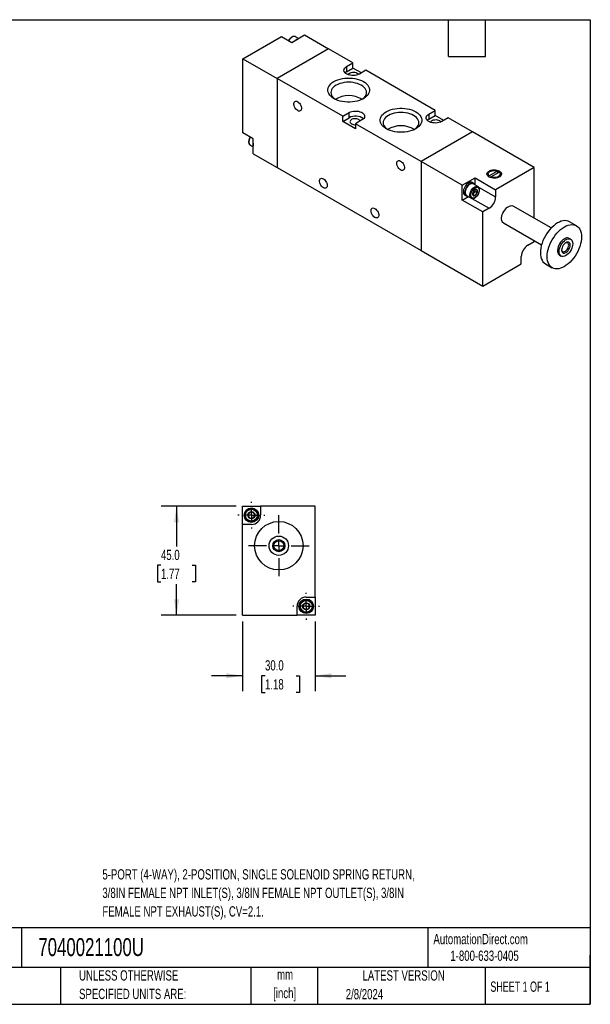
# Model space of a CAD drawing. Header units: millimetres. Extents: x 13 to 546, y 13 to 419.
# Tile 2 of 2: x 311 to 546, y 13 to 419. Entities that reach past the tile are written whole.
import ezdxf

# ---------------------------------------------------------------- set-up
doc = ezdxf.new("R2010")
doc.units = ezdxf.units.MM
doc.header["$LTSCALE"] = 2
doc.linetypes.add('CENTERX2', pattern=[20.32, 12.7, -2.54, 2.54, -2.54])
doc.layers.add('CENTER', color=40, linetype='CENTERX2')
doc.layers.add('DIMENSIONS', color=140, linetype='Continuous', lineweight=25)
doc.layers.add('TEXT', color=140, linetype='Continuous', lineweight=25)
doc.styles.add('SLDTEXTSTYLE0', font='TXT', dxfattribs={"width": 0.7})
doc.styles.add('SLDTEXTSTYLE1', font='TXT', dxfattribs={"width": 0.65})
doc.dimstyles.new('SLDDIMSTYLE0', dxfattribs={"dimtxt": 4.316016, "dimasz": 6.604, "dimexe": 0, "dimexo": 0.0625, "dimgap": 1.079004, "dimtad": 0, "dimtih": 1, "dimtoh": 1, "dimrnd": 1e-09, "dimzin": 4, "dimdsep": 46, "dimtxsty": 'SLDTEXTSTYLE0', "dimsah": 1, "dimcen": 0.09, "dimadec": 0, "dimazin": 1, "dimtfac": 1, "dimtmove": 0, "dimatfit": 0, "dimfxl": 0, "dimfrac": 2, "dimtolj": 1, "dimtzin": 12, "dimarcsym": 0})
doc.dimstyles.new('SLDDIMSTYLE1', dxfattribs={"dimtxt": 4.316016, "dimasz": 6.604, "dimexe": 0, "dimexo": 0.0625, "dimgap": 1.079004, "dimtad": 0, "dimtih": 1, "dimtoh": 1, "dimrnd": 1e-09, "dimzin": 4, "dimdsep": 46, "dimtxsty": 'SLDTEXTSTYLE0', "dimsah": 1, "dimcen": 0.09, "dimadec": 0, "dimazin": 1, "dimtfac": 1, "dimtofl": 0, "dimtmove": 0, "dimatfit": 3, "dimfxl": 0, "dimfrac": 2, "dimtolj": 1, "dimtzin": 12, "dimarcsym": 0})

# ---------------------------------------------------------------- blocks, each defined once
blk = doc.blocks.new('_D_10')
at = {"layer": 'DIMENSIONS'}
for p, q in [((402.62, 170.74), (402.62, 141.94)), ((432.62, 170.74), (432.62, 141.94)), ((402.62, 148.29), (389.92, 148.29)), ((411.93, 148.29), (410.48, 148.29)), ((410.48, 148.29), (410.48, 141.43)), ((424.76, 148.29), (426.21, 148.29)), ((426.21, 148.29), (426.21, 141.43)), ((432.62, 148.29), (445.32, 148.29)), ((410.48, 141.43), (411.93, 141.43)), ((426.21, 141.43), (424.76, 141.43))]:
    blk.add_line(p, q, dxfattribs=at)
for points in [[(402.62, 148.29), (396.02, 149.31), (396.02, 147.28)], [(432.62, 148.29), (439.23, 147.28), (439.23, 149.31)]]:
    blk.add_solid(points, dxfattribs=at)
at = {"layer": 'DIMENSIONS', "char_height": 4.233, "attachment_point": 1, "style": 'SLDTEXTSTYLE0'}
for s, insert in [('30.0', (411.93, 154.72)), ('1.18', (411.93, 146.89))]:
    blk.add_mtext(s, dxfattribs=dict(at, insert=insert))
blk = doc.blocks.new('_D_11')
at = {"layer": 'DIMENSIONS'}
for p, q in [((400.08, 218.28), (369.08, 218.28)), ((375.43, 218.28), (375.43, 201.72)), ((369.01, 193.89), (367.56, 193.89)), ((367.56, 193.89), (367.56, 187.03)), ((381.84, 193.89), (383.29, 193.89)), ((383.29, 193.89), (383.29, 187.03)), ((367.56, 187.03), (369.01, 187.03)), ((383.29, 187.03), (381.84, 187.03)), ((375.43, 173.28), (375.43, 186.07)), ((400.08, 173.28), (369.08, 173.28))]:
    blk.add_line(p, q, dxfattribs=at)
for points in [[(375.43, 218.28), (374.41, 211.68), (376.44, 211.68)], [(375.43, 173.28), (376.44, 179.89), (374.41, 179.89)]]:
    blk.add_solid(points, dxfattribs=at)
at = {"layer": 'DIMENSIONS', "char_height": 4.233, "attachment_point": 1, "style": 'SLDTEXTSTYLE0'}
for s, insert in [('45.0', (369.01, 200.31)), ('1.77', (369.01, 192.49))]:
    blk.add_mtext(s, dxfattribs=dict(at, insert=insert))
blk = doc.blocks.new('SW_CENTERMARKSYMBOL_4')
at = {"layer": 'CENTER', "color": 0}
for p, q in [((0, 5.08), (0, 5.54)), ((-5.08, 0), (-5.54, 0)), ((0, 0), (-2.54, 0)), ((0, 0), (0, 2.54)), ((0, 0), (0, -2.54)), ((0, 0), (2.54, 0)), ((5.08, 0), (5.54, 0)), ((0, -5.08), (0, -5.54))]:
    blk.add_line(p, q, dxfattribs=at)
blk = doc.blocks.new('SW_CENTERMARKSYMBOL_5')
at = {"layer": 'CENTER', "color": 0}
for p, q in [((0, 5.08), (0, 5.54)), ((-5.08, 0), (-5.54, 0)), ((0, 0), (-2.54, 0)), ((0, 0), (0, 2.54)), ((0, 0), (0, -2.54)), ((0, 0), (2.54, 0)), ((5.08, 0), (5.54, 0)), ((0, -5.08), (0, -5.54))]:
    blk.add_line(p, q, dxfattribs=at)
blk = doc.blocks.new('SW_CENTERMARKSYMBOL_6')
at = {"layer": 'CENTER', "color": 0}
for p, q in [((0, 5.08), (0, 12.54)), ((-5.08, 0), (-12.54, 0)), ((0, 0), (-2.54, 0)), ((0, 0), (0, 2.54)), ((0, 0), (0, -2.54)), ((0, 0), (2.54, 0)), ((5.08, 0), (12.54, 0)), ((0, -5.08), (0, -12.54))]:
    blk.add_line(p, q, dxfattribs=at)

msp = doc.modelspace()

# ---------------------------------------------------------------- linework, layer by layer
for p, q in [((402.819, 402.989), (418.728, 412.173)), ((418.728, 412.173), (422.971, 409.724)), ((421.698, 410.54), (421.667, 410.477)), ((422.971, 409.724), (428.274, 412.786)), ((425.792, 411.353), (424.558, 412.065)), ((428.274, 412.786), (438.174, 407.071)), ((438.174, 407.071), (416.961, 394.825)), ((448.215, 401.274), (438.174, 407.071)), ((402.819, 372.369), (402.819, 402.989)), ((402.819, 402.989), (416.961, 394.825)), ((445.563, 399.744), (448.215, 401.274)), ((445.563, 399.744), (445.563, 397.621)), ((445.563, 397.621), (448.215, 399.151)), ((448.215, 399.151), (448.215, 401.274)), ((451.679, 397.151), (448.215, 399.151)), ((416.961, 394.825), (416.961, 358.08)), ((443.972, 379.231), (416.961, 394.825)), ((453.518, 398.213), (450.866, 396.682)), ((482.156, 381.681), (453.518, 398.213)), ((443.972, 379.231), (446.624, 380.762)), ((443.972, 377.108), (443.972, 379.231)), ((443.972, 377.108), (446.624, 378.639)), ((446.624, 378.639), (446.624, 380.762)), ((479.504, 380.15), (482.156, 381.681)), ((479.504, 380.15), (479.504, 378.027)), ((479.504, 378.027), (482.156, 379.558)), ((482.156, 379.558), (482.156, 381.681)), ((485.62, 377.558), (482.156, 379.558)), ((487.459, 378.619), (484.808, 377.088)), ((497.5, 372.823), (487.459, 378.619)), ((449.275, 374.047), (443.972, 377.108)), ((451.927, 377.701), (449.275, 376.17)), ((476.287, 360.577), (449.275, 376.17)), ((449.275, 376.17), (449.275, 374.047)), ((407.061, 369.919), (402.819, 372.369)), ((407.061, 363.795), (407.061, 369.919)), ((497.5, 372.823), (476.287, 360.577)), ((522.956, 358.127), (497.5, 372.823)), ((405.828, 367.374), (407.061, 366.662)), ((407.061, 363.795), (416.961, 358.08)), ((416.961, 358.08), (476.287, 323.832)), ((476.287, 360.577), (476.287, 323.832)), ((493.258, 350.78), (476.287, 360.577)), ((522.956, 358.127), (507.046, 348.943)), ((522.956, 337.19), (522.956, 358.127)), ((493.258, 350.78), (498.561, 353.841)), ((498.561, 353.841), (507.046, 348.943)), ((498.561, 350.893), (498.561, 353.841)), ((503.98, 355.392), (503.98, 354.576)), ((503.994, 354.423), (503.98, 354.576)), ((507.859, 356.596), (504.395, 354.597)), ((504.395, 354.147), (504.395, 354.597)), ((505.102, 354.188), (504.742, 353.981)), ((505.102, 354.188), (508.566, 356.188)), ((505.102, 354.188), (505.102, 353.854)), ((507.859, 356.596), (507.859, 355.78)), ((508.98, 354.576), (508.98, 355.392)), ((493.258, 344.656), (493.258, 350.78)), ((497.939, 351.54), (497.374, 351.867)), ((499.724, 350.222), (497.814, 351.324)), ((500.004, 349.987), (507.046, 345.921)), ((493.258, 344.656), (495.811, 346.13)), ((494.374, 346.671), (494.94, 346.344)), ((495.065, 346.561), (496.974, 345.458)), ((498.084, 347.619), (497.642, 347.07)), ((497.642, 347.07), (498.553, 346.544)), ((498.525, 348.169), (498.084, 347.619)), ((498.525, 348.759), (498.518, 348.884)), ((498.525, 348.874), (498.525, 348.759)), ((498.525, 348.759), (498.525, 348.169)), ((498.525, 348.169), (499.436, 347.643)), ((507.046, 348.943), (507.046, 345.921)), ((501.743, 339.757), (493.258, 344.656)), ((497.303, 345.341), (504.359, 341.267)), ((529.99, 333.13), (514.349, 342.159)), ((504.359, 341.267), (501.743, 339.757)), ((501.743, 309.137), (501.743, 339.757)), ((510.35, 335.23), (525.99, 326.201)), ((540.401, 334.048), (537.572, 335.68)), ((520.34, 325.997), (522.956, 327.507)), ((522.956, 327.507), (522.956, 327.953)), ((538.037, 328.484), (537.401, 328.851)), ((476.287, 323.832), (501.743, 309.137)), ((517.653, 318.321), (517.653, 321.343)), ((533.401, 321.923), (534.038, 321.556)), ((501.743, 309.137), (517.653, 318.321)), ((527.573, 318.359), (530.401, 316.727)), ((402.622, 210.785), (402.622, 218.285)), ((402.622, 218.285), (410.122, 218.285)), ((410.122, 218.285), (410.122, 214.585)), ((432.622, 218.285), (410.122, 218.285)), ((432.622, 180.785), (432.622, 218.285)), ((406.322, 210.785), (402.622, 210.785)), ((402.622, 173.285), (402.622, 210.785)), ((428.922, 180.785), (432.622, 180.785)), ((432.622, 180.785), (432.622, 173.285)), ((425.122, 173.285), (425.122, 176.985)), ((402.622, 173.285), (425.122, 173.285)), ((432.622, 173.285), (425.122, 173.285))]:
    msp.add_line(p, q)
at = {"flags": 128}
for points in [[(424.558, 412.065), (424.442, 412.121), (424.094, 412.193), (423.703, 412.147), (423.288, 411.986), (422.869, 411.717), (422.463, 411.353), (422.092, 410.912), (421.773, 410.416)], [(424.55, 410.636), (424.651, 410.722), (425.092, 411.03)], [(425.092, 411.03), (425.533, 411.232), (425.635, 411.262)], [(450.866, 396.682), (450.334, 396.427), (449.73, 396.233), (449.073, 396.106), (448.388, 396.05), (447.697, 396.069), (447.023, 396.16), (446.39, 396.322), (445.819, 396.547), (445.33, 396.83), (444.939, 397.16), (444.659, 397.525), (444.501, 397.914), (444.469, 398.313), (444.564, 398.709), (444.784, 399.087), (445.121, 399.436), (445.563, 399.744)], [(440.366, 386.538), (439.677, 386.987), (439.087, 387.48), (438.605, 388.011), (438.236, 388.572), (437.988, 389.154), (437.863, 389.749), (437.863, 390.349), (437.988, 390.944), (438.236, 391.526), (438.605, 392.086), (439.087, 392.617), (439.677, 393.111), (440.366, 393.559), (441.143, 393.957), (441.998, 394.298), (442.917, 394.576), (443.889, 394.789), (444.897, 394.932), (445.928, 395.004), (446.966, 395.004), (447.997, 394.932), (449.006, 394.789), (449.977, 394.576), (450.896, 394.298), (451.751, 393.957), (452.528, 393.559), (453.217, 393.111), (453.807, 392.617), (454.289, 392.086), (454.658, 391.526), (454.906, 390.944), (455.031, 390.349), (455.031, 389.749), (454.906, 389.154), (454.658, 388.572), (454.289, 388.011), (453.807, 387.48), (453.217, 386.987), (452.528, 386.538), (451.751, 386.141), (450.896, 385.8), (449.977, 385.522), (449.006, 385.309), (447.997, 385.165), (446.966, 385.093), (445.928, 385.093), (444.897, 385.165), (443.889, 385.309), (442.917, 385.522), (441.998, 385.8), (441.143, 386.141), (440.366, 386.538)], [(445.563, 397.621), (445.121, 397.313), (444.947, 397.151)], [(446.262, 396.365), (446.277, 396.416), (446.431, 396.701), (446.699, 396.957), (447.066, 397.169), (447.509, 397.324), (448.004, 397.413), (448.521, 397.431), (449.031, 397.377), (449.504, 397.254), (449.912, 397.07), (450.232, 396.834), (450.444, 396.561), (450.48, 396.488)], [(452.056, 386.285), (452.285, 386.449), (452.82, 386.911), (453.246, 387.41), (453.555, 387.936), (453.743, 388.481), (453.806, 389.035), (453.743, 389.59), (453.555, 390.135), (453.246, 390.661), (452.82, 391.159), (452.285, 391.622), (451.651, 392.039), (450.927, 392.406), (450.126, 392.714), (449.263, 392.96), (448.352, 393.139), (447.408, 393.247), (446.447, 393.284), (445.487, 393.247), (444.542, 393.139), (443.631, 392.96), (442.768, 392.714), (441.967, 392.406), (441.244, 392.039), (440.609, 391.622), (440.074, 391.159), (439.648, 390.661), (439.339, 390.135), (439.151, 389.59), (439.088, 389.035), (439.151, 388.481), (439.339, 387.936), (439.648, 387.41), (440.074, 386.911), (440.609, 386.449), (440.838, 386.285)], [(425.411, 381.577), (425.03, 381.85), (424.671, 382.215), (424.356, 382.648), (424.101, 383.127), (423.923, 383.622), (423.831, 384.105), (423.831, 384.548), (423.923, 384.925), (424.101, 385.214), (424.356, 385.399), (424.671, 385.468), (425.03, 385.418), (425.411, 385.252), (425.791, 384.978), (426.15, 384.614), (426.466, 384.181), (426.72, 383.702), (426.898, 383.207), (426.99, 382.724), (426.99, 382.281), (426.898, 381.904), (426.72, 381.615), (426.466, 381.43), (426.15, 381.361), (425.791, 381.411), (425.411, 381.577)], [(461.933, 374.088), (461.244, 374.537), (460.654, 375.03), (460.171, 375.561), (459.803, 376.122), (459.555, 376.704), (459.429, 377.299), (459.429, 377.898), (459.555, 378.494), (459.803, 379.076), (460.171, 379.636), (460.654, 380.167), (461.244, 380.66), (461.933, 381.109), (462.71, 381.507), (463.565, 381.847), (464.484, 382.126), (465.455, 382.338), (466.464, 382.482), (467.495, 382.554), (468.533, 382.554), (469.564, 382.482), (470.572, 382.338), (471.543, 382.126), (472.463, 381.847), (473.318, 381.507), (474.095, 381.109), (474.784, 380.66), (475.374, 380.167), (475.856, 379.636), (476.224, 379.076), (476.473, 378.494), (476.598, 377.898), (476.598, 377.299), (476.473, 376.704), (476.224, 376.122), (475.856, 375.561), (475.374, 375.03), (474.784, 374.537), (474.095, 374.088), (473.318, 373.691), (472.463, 373.35), (471.543, 373.071), (470.572, 372.859), (469.564, 372.715), (468.533, 372.643), (467.495, 372.643), (466.464, 372.715), (465.455, 372.859), (464.484, 373.071), (463.565, 373.35), (462.71, 373.691), (461.933, 374.088)], [(446.624, 380.762), (447.156, 381.017), (447.761, 381.212), (448.417, 381.339), (449.102, 381.394), (449.794, 381.375), (450.467, 381.284), (451.1, 381.123), (451.671, 380.897), (452.16, 380.614), (452.552, 380.285), (452.831, 379.919), (452.989, 379.531), (453.021, 379.131), (452.926, 378.736), (452.706, 378.357), (452.369, 378.008), (451.927, 377.701)], [(451.196, 377.279), (451.151, 377.376), (450.939, 377.648), (450.619, 377.884), (450.211, 378.069), (449.738, 378.191), (449.228, 378.245), (448.711, 378.227), (448.216, 378.138), (447.773, 377.983), (447.406, 377.772), (447.138, 377.516), (446.984, 377.23), (446.953, 376.931), (447.046, 376.637), (447.259, 376.364), (447.578, 376.129), (447.578, 376.129)], [(473.218, 373.582), (473.852, 373.999), (474.387, 374.461), (474.813, 374.959), (475.122, 375.486), (475.31, 376.031), (475.373, 376.585), (475.31, 377.14), (475.122, 377.685), (474.813, 378.211), (474.387, 378.709), (473.852, 379.171), (473.217, 379.589), (472.494, 379.955), (471.693, 380.264), (470.83, 380.51), (469.918, 380.689), (468.974, 380.797), (468.014, 380.833), (467.053, 380.797), (466.109, 380.689), (465.198, 380.51), (464.334, 380.264), (463.534, 379.955), (462.81, 379.589), (462.176, 379.171), (461.641, 378.709), (461.215, 378.211), (460.906, 377.685), (460.718, 377.14), (460.655, 376.585), (460.718, 376.031), (460.906, 375.486), (461.215, 374.959), (461.641, 374.461), (462.176, 373.999), (462.405, 373.835)], [(484.808, 377.088), (484.275, 376.833), (483.671, 376.639), (483.014, 376.512), (482.329, 376.457), (481.638, 376.475), (480.964, 376.567), (480.331, 376.728), (479.76, 376.954), (479.271, 377.236), (478.88, 377.566), (478.6, 377.931), (478.442, 378.32), (478.41, 378.719), (478.506, 379.115), (478.725, 379.494), (479.062, 379.843), (479.504, 380.15)], [(479.504, 378.027), (479.062, 377.72), (478.888, 377.558)], [(480.204, 376.771), (480.218, 376.822), (480.372, 377.108), (480.64, 377.364), (481.007, 377.575), (481.45, 377.73), (481.945, 377.819), (482.463, 377.837), (482.972, 377.783), (483.445, 377.66), (483.853, 377.476), (484.173, 377.24), (484.385, 376.967), (484.421, 376.894)], [(405.864, 370.611), (405.791, 370.485), (405.536, 369.951), (405.36, 369.409), (405.269, 368.882), (405.269, 368.397), (405.36, 367.975), (405.536, 367.636), (405.791, 367.396), (405.828, 367.374)], [(467.837, 357.085), (467.456, 357.358), (467.098, 357.722), (466.782, 358.156), (466.528, 358.634), (466.349, 359.13), (466.258, 359.613), (466.258, 360.055), (466.349, 360.432), (466.528, 360.722), (466.782, 360.906), (467.098, 360.976), (467.456, 360.926), (467.837, 360.759), (468.218, 360.486), (468.576, 360.122), (468.892, 359.688), (469.146, 359.21), (469.325, 358.715), (469.416, 358.232), (469.416, 357.789), (469.325, 357.412), (469.146, 357.123), (468.892, 356.938), (468.576, 356.869), (468.218, 356.919), (467.837, 357.085)], [(436.017, 349.733), (435.636, 350.006), (435.278, 350.37), (434.962, 350.804), (434.708, 351.283), (434.53, 351.778), (434.438, 352.261), (434.438, 352.704), (434.53, 353.081), (434.708, 353.37), (434.962, 353.555), (435.278, 353.624), (435.636, 353.574), (436.017, 353.408), (436.398, 353.134), (436.757, 352.77), (437.072, 352.336), (437.327, 351.858), (437.505, 351.363), (437.597, 350.88), (437.597, 350.437), (437.505, 350.06), (437.327, 349.771), (437.072, 349.586), (436.757, 349.517), (436.398, 349.567), (436.017, 349.733)], [(504.359, 354.168), (503.964, 354.449), (503.68, 354.772), (503.517, 355.121), (503.485, 355.483), (503.583, 355.841), (503.807, 356.179), (504.149, 356.482), (504.592, 356.738), (505.118, 356.935), (505.704, 357.065), (506.323, 357.122), (506.95, 357.103), (507.556, 357.009), (508.114, 356.845), (508.602, 356.617), (508.996, 356.336), (509.281, 356.013), (509.443, 355.663), (509.476, 355.302), (509.378, 354.944), (509.153, 354.606), (508.812, 354.302), (508.368, 354.046), (507.842, 353.849), (507.257, 353.719), (506.637, 353.663), (506.011, 353.682), (505.405, 353.775), (504.846, 353.94), (504.359, 354.168)], [(504.395, 354.597), (504.137, 354.89), (504.001, 355.209), (503.993, 355.537), (504.114, 355.858), (504.358, 356.155), (504.713, 356.413), (505.158, 356.617), (505.673, 356.758), (506.229, 356.828), (506.798, 356.824), (507.351, 356.745), (507.859, 356.596)], [(508.566, 356.188), (508.824, 355.895), (508.96, 355.576), (508.968, 355.247), (508.846, 354.926), (508.602, 354.629), (508.248, 354.372), (507.802, 354.167), (507.288, 354.026), (506.732, 353.956), (506.162, 353.961), (505.61, 354.039), (505.102, 354.188)], [(508.218, 355.987), (508.114, 356.028), (507.859, 356.114)], [(508.98, 354.576), (508.968, 354.431), (508.966, 354.423)], [(497.374, 351.867), (497.121, 351.97), (496.737, 352.005), (496.315, 351.919), (495.874, 351.718), (495.433, 351.41), (495.011, 351.009), (494.627, 350.531), (494.297, 349.998), (494.037, 349.433), (493.856, 348.861), (493.764, 348.307), (493.764, 347.795), (493.856, 347.347), (494.037, 346.983), (494.297, 346.72), (494.374, 346.671)], [(498.414, 350.978), (498.277, 351.228), (498.016, 351.491), (497.686, 351.644), (497.302, 351.678), (496.881, 351.593), (496.439, 351.392), (495.998, 351.084), (495.577, 350.682), (495.193, 350.204), (494.863, 349.671), (494.602, 349.106), (494.422, 348.534), (494.33, 347.98), (494.33, 347.468), (494.422, 347.021), (494.602, 346.657), (494.863, 346.393), (495.193, 346.241), (495.577, 346.206), (495.664, 346.214)], [(497.814, 351.324), (497.698, 351.38), (497.35, 351.452), (496.96, 351.406), (496.545, 351.245), (496.125, 350.976), (495.72, 350.613), (495.348, 350.171), (495.028, 349.671), (494.773, 349.138), (494.597, 348.595), (494.506, 348.069), (494.506, 347.583), (494.597, 347.161), (494.773, 346.823), (495.028, 346.583), (495.065, 346.561)], [(496.954, 345.47), (496.937, 345.481), (496.682, 345.721), (496.506, 346.059), (496.416, 346.481), (496.416, 346.967), (496.506, 347.493), (496.682, 348.036), (496.937, 348.569), (497.257, 349.069), (497.629, 349.511), (498.034, 349.874), (498.454, 350.143), (498.869, 350.304), (499.26, 350.35), (499.608, 350.278), (499.745, 350.209)], [(498.561, 346.522), (498.866, 346.752), (499.144, 347.067), (499.37, 347.44), (499.524, 347.837), (499.593, 348.224), (499.57, 348.566), (499.457, 348.833), (499.265, 349), (499.01, 349.054), (498.715, 348.988), (498.407, 348.81), (498.112, 348.535), (497.857, 348.187), (497.664, 347.798), (497.552, 347.401), (497.529, 347.032), (497.597, 346.725), (497.752, 346.505), (497.978, 346.394), (498.256, 346.399), (498.561, 346.522)], [(457.23, 337.487), (456.85, 337.76), (456.491, 338.124), (456.175, 338.558), (455.921, 339.036), (455.743, 339.532), (455.651, 340.015), (455.651, 340.457), (455.743, 340.835), (455.921, 341.124), (456.175, 341.308), (456.491, 341.378), (456.85, 341.328), (457.23, 341.161), (457.611, 340.888), (457.97, 340.524), (458.285, 340.09), (458.54, 339.612), (458.718, 339.117), (458.81, 338.634), (458.81, 338.191), (458.718, 337.814), (458.54, 337.525), (458.285, 337.34), (457.97, 337.271), (457.611, 337.321), (457.23, 337.487)], [(510.35, 335.23), (510.061, 335.454), (509.801, 335.806), (509.623, 336.252), (509.532, 336.776), (509.532, 337.361), (509.623, 337.99), (509.801, 338.641), (510.061, 339.293), (510.395, 339.927), (510.791, 340.521), (511.238, 341.056), (511.72, 341.516), (512.222, 341.884), (512.729, 342.15), (513.223, 342.305), (513.69, 342.345), (514.113, 342.266), (514.349, 342.159)], [(537.572, 335.68), (536.981, 335.949), (536.335, 336.106), (535.641, 336.148), (534.908, 336.075), (534.146, 335.889), (533.364, 335.591), (532.573, 335.185), (531.781, 334.677), (530.999, 334.072), (530.237, 333.379), (529.505, 332.606), (528.811, 331.762), (528.164, 330.859), (527.573, 329.907), (527.044, 328.92), (526.585, 327.908), (526.202, 326.885), (525.898, 325.864), (525.679, 324.857), (525.546, 323.878), (525.502, 322.938), (525.546, 322.049), (525.679, 321.223), (525.898, 320.47), (526.202, 319.799), (526.585, 319.219), (527.044, 318.737), (527.573, 318.36), (527.573, 318.359)], [(542.472, 329.469), (542.428, 328.529), (542.295, 327.55), (542.075, 326.543), (541.772, 325.522), (541.388, 324.499), (540.929, 323.488), (540.401, 322.5), (539.81, 321.548), (539.163, 320.645), (538.469, 319.802), (537.736, 319.028), (536.975, 318.335), (536.193, 317.73), (535.401, 317.222), (534.609, 316.816), (533.828, 316.518), (533.066, 316.332), (532.333, 316.259), (531.639, 316.302), (530.992, 316.458), (530.401, 316.727), (529.873, 317.105), (529.414, 317.587), (529.03, 318.167), (528.727, 318.837), (528.507, 319.59), (528.374, 320.417), (528.33, 321.305), (528.374, 322.245), (528.507, 323.224), (528.727, 324.231), (529.03, 325.252), (529.414, 326.275), (529.873, 327.287), (530.401, 328.275), (530.992, 329.226), (531.639, 330.129), (532.333, 330.973), (533.066, 331.746), (533.828, 332.439), (534.609, 333.044), (535.401, 333.553), (536.193, 333.958), (536.975, 334.256), (537.736, 334.443), (538.469, 334.515), (539.163, 334.473), (539.81, 334.316), (540.401, 334.047), (540.929, 333.67), (541.388, 333.188), (541.772, 332.608), (542.075, 331.937), (542.295, 331.184), (542.428, 330.358), (542.472, 329.469)], [(537.401, 328.851), (537.165, 328.959), (536.741, 329.037), (536.275, 328.998), (535.781, 328.843), (535.274, 328.577), (534.772, 328.208), (534.289, 327.749), (533.843, 327.213), (533.446, 326.62), (533.113, 325.986), (532.853, 325.333), (532.675, 324.682), (532.584, 324.054), (532.584, 323.468), (532.675, 322.944), (532.853, 322.499), (533.113, 322.146), (533.401, 321.923)], [(538.866, 326.653), (538.82, 326.043), (538.686, 325.401), (538.466, 324.746), (538.167, 324.1), (537.801, 323.484), (537.378, 322.917), (536.911, 322.418), (536.417, 322.002), (535.911, 321.684), (535.408, 321.472), (534.926, 321.375), (534.479, 321.394), (534.083, 321.531), (533.749, 321.779), (533.489, 322.132), (533.311, 322.577), (533.22, 323.101), (533.22, 323.686), (533.311, 324.315), (533.489, 324.966), (533.749, 325.619), (534.083, 326.252), (534.479, 326.846), (534.926, 327.381), (535.408, 327.841), (535.911, 328.209), (536.417, 328.476), (536.911, 328.631), (537.378, 328.67), (537.801, 328.591), (538.167, 328.398), (538.466, 328.097), (538.686, 327.696), (538.82, 327.21), (538.866, 326.653)], [(537.805, 326.04), (537.761, 326.469), (537.63, 326.825), (537.42, 327.09), (537.14, 327.252), (536.804, 327.302), (536.431, 327.237), (536.037, 327.061), (535.644, 326.783), (535.27, 326.416), (534.935, 325.979), (534.655, 325.495), (534.445, 324.986), (534.314, 324.479), (534.27, 323.999), (534.314, 323.571), (534.445, 323.215), (534.655, 322.949), (534.935, 322.787), (535.27, 322.738), (535.644, 322.803), (536.037, 322.978), (536.431, 323.257), (536.804, 323.623), (537.14, 324.06), (537.42, 324.545), (537.63, 325.054), (537.761, 325.56), (537.805, 326.04)], [(534.277, 324.189), (534.281, 324.148), (534.372, 323.791), (534.549, 323.522), (534.8, 323.358), (535.109, 323.31), (535.457, 323.381), (535.823, 323.565), (536.183, 323.852), (536.514, 324.224), (536.797, 324.656), (537.012, 325.123), (537.147, 325.594), (537.193, 326.04)], [(537.193, 326.04), (537.147, 326.434), (537.012, 326.749), (536.797, 326.967), (536.514, 327.074), (536.183, 327.062), (535.877, 326.96)]]:
    msp.add_lwpolyline(points, dxfattribs=at)
for centre, radius in [((406.322, 214.585), 3), ((406.322, 214.585), 2.75), ((406.322, 214.585), 1.464), ((417.622, 201.985), 10), ((417.622, 201.985), 4), ((417.622, 201.985), 2.5), ((417.622, 201.985), 2.067), ((428.922, 176.985), 3), ((428.922, 176.985), 2.75), ((428.922, 176.985), 1.464)]:
    msp.add_circle(centre, radius)
for centre, radius, start, end in [((446.448, 377.225), 10.557, 58.58177, 121.51729), ((449.231, 373.953), 5.362, 51.84512, 119.09031), ((449.067, 378.971), 3.209, 242.36317, 273.72685), ((468.014, 364.779), 10.553, 58.47285, 121.52715), ((409.796, 367.47), 2.805, 167.0816, 192.9184), ((504.935, 354.38), 1.497, 128.91818, 156.22262), ((507.955, 354.326), 1.584, 24.5365, 50.3227), ((496.843, 348.577), 1.567, 298.70005, 322.33628), ((496.609, 348.847), 1.919, 320.22793, 357.36071), ((501.212, 346.187), 5.84, 302.60548, 357.39452), ((523.487, 321.077), 5.84, 122.60548, 177.39452), ((406.322, 214.585), 1.25, 120, 180), ((406.322, 214.585), 1.25, 60, 120), ((406.322, 214.585), 1.25, 0, 60), ((406.322, 214.585), 1.25, 180, 240), ((406.322, 214.585), 1.25, 240, 300), ((406.322, 214.585), 3.8, 270, 0), ((406.322, 214.585), 1.25, 300, 0), ((428.922, 176.985), 3.8, 90, 180), ((428.922, 176.985), 1.25, 120, 180), ((428.922, 176.985), 1.25, 180, 240), ((428.922, 176.985), 1.25, 60, 120), ((428.922, 176.985), 1.25, 240, 300), ((428.922, 176.985), 1.25, 0, 60), ((428.922, 176.985), 1.25, 300, 0)]:
    msp.add_arc(centre, radius, start, end)
for points, knots in [([(424.555, 412.056), (424.476, 412.098), (424.298, 412.195), (423.973, 412.233), (423.616, 412.193), (423.261, 412.071), (422.925, 411.888), (422.614, 411.657), (422.351, 411.412), (422.123, 411.158), (421.907, 410.88), (421.773, 410.662), (421.698, 410.54)], [0, 0, 0, 0, 0.0916353, 0.2070374, 0.3232193, 0.437052, 0.5458503, 0.6468939, 0.7457225, 0.8184801, 0.8979857, 1, 1, 1, 1]), ([(405.756, 370.673), (405.743, 370.653), (405.629, 370.477), (405.508, 370.215), (405.369, 369.863), (405.276, 369.564), (405.201, 369.215), (405.165, 368.864), (405.173, 368.518), (405.231, 368.189), (405.343, 367.885), (405.518, 367.621), (405.702, 367.435), (405.843, 367.375), (405.886, 367.357)], [0, 0, 0, 0, 0.0163428, 0.1444179, 0.1961886, 0.2811824, 0.3678812, 0.4595272, 0.5538513, 0.650365, 0.7487716, 0.8495231, 0.9544713, 1, 1, 1, 1]), ([(496.828, 346.717), (496.828, 347.822), (497.605, 349.166), (499.517, 350.27), (500.293, 349.822), (500.293, 348.718)], [0, 0, 0, 0, 0.5, 0.5, 1, 1, 1, 1]), ([(499.834, 346.983), (499.922, 347.148), (500.045, 347.379), (500.182, 347.733), (500.276, 348.032), (500.35, 348.381), (500.386, 348.732), (500.378, 349.078), (500.32, 349.407), (500.209, 349.711), (500.033, 349.973), (499.873, 350.144), (499.761, 350.194), (499.746, 350.201)], [0, 0, 0, 0, 0.1341712, 0.1884061, 0.2774455, 0.3682709, 0.4642791, 0.5630929, 0.6642004, 0.767291, 0.8728381, 0.9827817, 1, 1, 1, 1]), ([(500.293, 348.718), (500.293, 347.614), (499.517, 346.269), (497.605, 345.165), (496.828, 345.613), (496.828, 346.717)], [0, 0, 0, 0, 0.5, 0.5, 1, 1, 1, 1]), ([(496.953, 345.478), (497.04, 345.431), (497.226, 345.33), (497.559, 345.29), (497.916, 345.33), (498.271, 345.452), (498.607, 345.635), (498.918, 345.866), (499.181, 346.111), (499.408, 346.365), (499.625, 346.643), (499.759, 346.861), (499.834, 346.983)], [0, 0, 0, 0, 0.0996362, 0.2140219, 0.3291805, 0.4420105, 0.5498505, 0.6500041, 0.7479622, 0.8200789, 0.8988842, 1, 1, 1, 1]), ([(497.669, 347.801), (497.62, 347.637), (497.59, 347.459), (497.59, 347.057), (497.62, 346.843), (497.669, 346.623)], [0, 0, 0, 0, 0.5, 0.5, 1, 1, 1, 1]), ([(498.553, 348.901), (498.36, 348.749), (498.183, 348.585), (497.882, 348.211), (497.765, 348.009), (497.669, 347.801)], [0, 0, 0, 0, 0.5, 0.5, 1, 1, 1, 1]), ([(497.669, 346.623), (497.765, 346.638), (497.881, 346.642), (498.181, 346.616), (498.36, 346.585), (498.553, 346.544)], [0, 0, 0, 0, 0.5, 0.5, 1, 1, 1, 1]), ([(499.436, 348.822), (499.244, 348.863), (499.067, 348.893), (498.766, 348.92), (498.649, 348.916), (498.553, 348.901)], [0, 0, 0, 0, 0.5, 0.5, 1, 1, 1, 1]), ([(498.553, 346.544), (498.649, 346.751), (498.764, 346.951), (499.065, 347.325), (499.244, 347.491), (499.436, 347.643)], [0, 0, 0, 0, 0.5, 0.5, 1, 1, 1, 1]), ([(499.436, 347.643), (499.388, 347.864), (499.357, 348.077), (499.357, 348.479), (499.388, 348.657), (499.436, 348.822)], [0, 0, 0, 0, 0.5, 0.5, 1, 1, 1, 1]), ([(403.872, 214.585), (403.872, 215.937), (404.97, 217.035), (407.675, 217.035), (408.772, 215.937), (408.772, 214.585)], [0, 0, 0, 0, 0.5, 0.5, 1, 1, 1, 1]), ([(406.322, 216.028), (406.118, 215.91), (405.911, 215.791), (405.486, 215.545), (405.277, 215.424), (405.072, 215.307)], [0, 0, 0, 0, 0.5, 0.5, 1, 1, 1, 1]), ([(407.572, 215.307), (407.368, 215.424), (407.161, 215.544), (406.736, 215.789), (406.527, 215.91), (406.322, 216.028)], [0, 0, 0, 0, 0.5, 0.5, 1, 1, 1, 1]), ([(408.772, 214.585), (408.772, 213.233), (407.675, 212.135), (404.97, 212.135), (403.872, 213.233), (403.872, 214.585)], [0, 0, 0, 0, 0.5, 0.5, 1, 1, 1, 1]), ([(405.072, 215.307), (405.072, 215.071), (405.072, 214.831), (405.072, 214.339), (405.072, 214.099), (405.072, 213.863)], [0, 0, 0, 0, 0.5, 0.5, 1, 1, 1, 1]), ([(405.072, 213.863), (405.276, 213.745), (405.484, 213.626), (405.909, 213.38), (406.118, 213.259), (406.322, 213.141)], [0, 0, 0, 0, 0.5, 0.5, 1, 1, 1, 1]), ([(406.322, 213.141), (406.526, 213.259), (406.734, 213.379), (407.159, 213.624), (407.368, 213.745), (407.572, 213.863)], [0, 0, 0, 0, 0.5, 0.5, 1, 1, 1, 1]), ([(407.572, 213.863), (407.572, 214.099), (407.572, 214.339), (407.572, 214.831), (407.572, 215.071), (407.572, 215.307)], [0, 0, 0, 0, 0.5, 0.5, 1, 1, 1, 1]), ([(426.472, 176.985), (426.472, 178.337), (427.57, 179.435), (430.275, 179.435), (431.372, 178.337), (431.372, 176.985)], [0, 0, 0, 0, 0.5, 0.5, 1, 1, 1, 1]), ([(431.372, 176.985), (431.372, 175.633), (430.275, 174.535), (427.57, 174.535), (426.472, 175.633), (426.472, 176.985)], [0, 0, 0, 0, 0.5, 0.5, 1, 1, 1, 1]), ([(428.922, 178.428), (428.718, 178.31), (428.511, 178.191), (428.086, 177.945), (427.877, 177.824), (427.672, 177.707)], [0, 0, 0, 0, 0.5, 0.5, 1, 1, 1, 1]), ([(427.672, 177.707), (427.672, 177.471), (427.672, 177.231), (427.672, 176.739), (427.672, 176.499), (427.672, 176.263)], [0, 0, 0, 0, 0.5, 0.5, 1, 1, 1, 1]), ([(427.672, 176.263), (427.876, 176.145), (428.084, 176.026), (428.509, 175.78), (428.718, 175.659), (428.922, 175.541)], [0, 0, 0, 0, 0.5, 0.5, 1, 1, 1, 1]), ([(430.172, 177.707), (429.968, 177.824), (429.761, 177.944), (429.336, 178.189), (429.127, 178.31), (428.922, 178.428)], [0, 0, 0, 0, 0.5, 0.5, 1, 1, 1, 1]), ([(428.922, 175.541), (429.126, 175.659), (429.334, 175.779), (429.759, 176.024), (429.968, 176.145), (430.172, 176.263)], [0, 0, 0, 0, 0.5, 0.5, 1, 1, 1, 1]), ([(430.172, 176.263), (430.172, 176.499), (430.172, 176.739), (430.172, 177.231), (430.172, 177.471), (430.172, 177.707)], [0, 0, 0, 0, 0.5, 0.5, 1, 1, 1, 1])]:
    msp.add_open_spline(points, degree=3, knots=knots)
at = {"layer": 'TEXT'}
for p, q in [((12.7, 419.1), (546.1, 419.1)), ((487.68, 403.86), (487.68, 419.1)), ((502.92, 403.86), (502.92, 419.1)), ((546.1, 419.1), (546.1, 12.7)), ((487.68, 403.86), (502.92, 403.86)), ((546.1, 44.252), (12.7, 44.252)), ((311.518, 44.252), (311.518, 27.94)), ((479.151, 44.252), (479.151, 27.94)), ((546.1, 12.7), (546.1, 33.02)), ((546.1, 27.94), (12.7, 27.94)), ((327.56, 27.94), (327.56, 12.7)), ((406.049, 27.94), (406.049, 12.7)), ((433.624, 27.94), (433.624, 12.7)), ((502.697, 27.94), (502.697, 12.7)), ((12.7, 12.7), (546.1, 12.7))]:
    msp.add_line(p, q, dxfattribs=at)

# ---------------------------------------------------------------- block references
at = {"layer": 'CENTER'}
for name, p in [('SW_CENTERMARKSYMBOL_5', (406.322, 214.585)), ('SW_CENTERMARKSYMBOL_6', (417.622, 201.985)), ('SW_CENTERMARKSYMBOL_4', (428.922, 176.985))]:
    msp.add_blockref(name, p, dxfattribs=at)

# ---------------------------------------------------------------- texts
at = {"layer": 'TEXT'}
for s, insert, char_height, attachment_point, style in [('5-PORT (4-WAY), 2-POSITION, SINGLE SOLENOID SPRING RETURN,', (344.848, 68.454), 4.23333, 1, 'SLDTEXTSTYLE0'), ('3/8IN FEMALE NPT INLET(S), 3/8IN FEMALE NPT OUTLET(S), 3/8IN', (344.848, 60.809), 4.23333, 1, 'SLDTEXTSTYLE0'), ('FEMALE NPT EXHAUST(S), CV=2.1.', (344.848, 53.165), 4.23333, 1, 'SLDTEXTSTYLE0'), ('AutomationDirect.com', (481.39, 41.753), 4.23333, 1, 'SLDTEXTSTYLE0'), ('7040021100U', (318.415, 40.024), 7.40833, 1, 'SLDTEXTSTYLE0'), ('1-800-633-0405', (488.383, 34.874), 4.23333, 1, 'SLDTEXTSTYLE0'), ('UNLESS OTHERWISE', (335.216, 26.742), 4.23333, 1, 'SLDTEXTSTYLE0'), ('mm', (420.198, 27.115), 4.2333, 2, 'SLDTEXTSTYLE0'), ('LATEST VERSION', (469.104, 26.728), 4.23333, 2, 'SLDTEXTSTYLE0'), ('SHEET 1 OF 1', (504.883, 22.103), 4.23333, 1, 'SLDTEXTSTYLE1'), ('SPECIFIED UNITS ARE:', (335.216, 19.097), 4.23333, 1, 'SLDTEXTSTYLE0'), ('[inch]', (420.03, 19.471), 4.2333, 2, 'SLDTEXTSTYLE0'), ('2/8/2024', (445.226, 19.021), 4.2333, 1, 'SLDTEXTSTYLE0')]:
    msp.add_mtext(s, dxfattribs=dict(at, insert=insert, char_height=char_height, attachment_point=attachment_point, style=style))

# ---------------------------------------------------------------- dimensions: what is measured, and where the dimension line sits
at = {"layer": 'DIMENSIONS'}
dim = msp.add_linear_dim(base=(375.427, 218.285), p1=(402.622, 173.285), p2=(402.622, 218.285), angle=90, dimstyle='SLDDIMSTYLE1', dxfattribs=at)
dim.commit()
dim.dimension.update_dxf_attribs({"geometry": '_D_11', "text_midpoint": (375.427, 193.891), "dimtype": 160})
dim = msp.add_linear_dim(base=(432.622, 148.292), p1=(402.622, 173.285), p2=(432.622, 173.285), dimstyle='SLDDIMSTYLE0', dxfattribs=at)
dim.commit()
dim.dimension.update_dxf_attribs({"geometry": '_D_10', "text_midpoint": (418.344, 148.292), "dimtype": 160})

doc.saveas('drawing.dxf')
